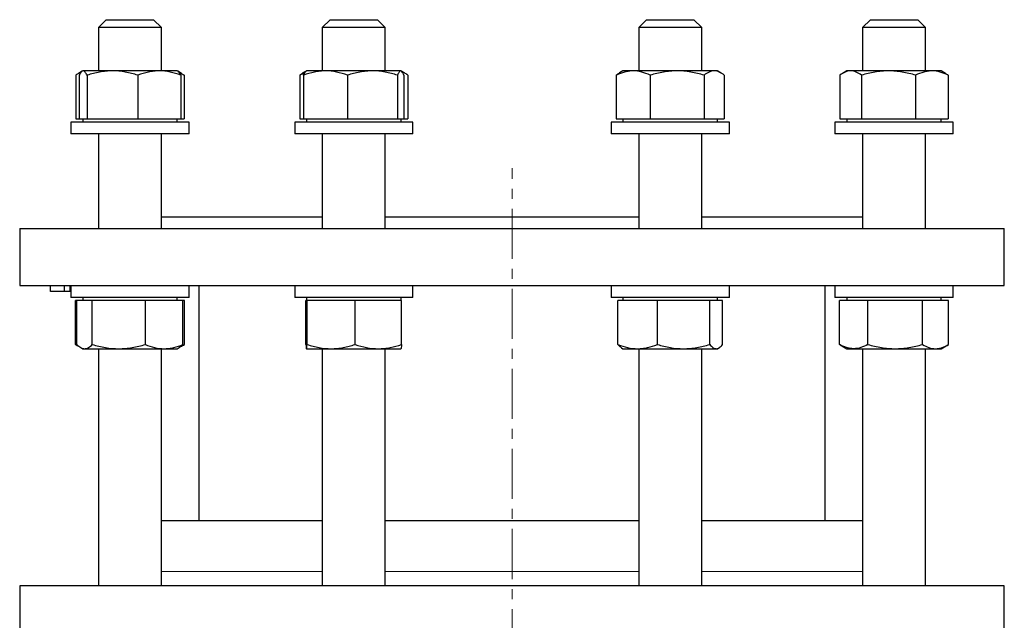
# Model space of a CAD drawing. Header units: millimetres. Extents: x 49 to 737, y 48 to 732.
# Tile 2 of 5: x 59 to 309, y 220 to 373. Entities that reach past the tile are written whole.
import ezdxf

# ---------------------------------------------------------------- set-up
doc = ezdxf.new("R2010")
doc.units = ezdxf.units.MM
doc.linetypes.add('CENTERX2', pattern=[20.32, 12.7, -2.54, 2.54, -2.54])
doc.layers.add('FORMAT', color=7, linetype='Continuous')

msp = doc.modelspace()

# ---------------------------------------------------------------- linework, layer by layer
at = {"color": 7, "linetype": 'Continuous', "lineweight": 25}
for p, q in [((81.17, 372.79), (79.17, 370.79)), ((81.17, 372.79), (88.17, 372.79)), ((88.17, 372.79), (93.17, 372.79)), ((95.17, 370.79), (93.17, 372.79)), ((138, 372.79), (136, 370.79)), ((138, 372.79), (148.89, 372.79)), ((148.89, 372.79), (150, 372.79)), ((152, 370.79), (150, 372.79)), ((218.36, 372.79), (216.36, 370.79)), ((218.36, 372.79), (230.36, 372.79)), ((232.36, 370.79), (230.36, 372.79)), ((275.18, 372.79), (273.18, 370.79)), ((275.18, 372.79), (287.18, 372.79)), ((289.18, 370.79), (287.18, 372.79)), ((79.17, 370.79), (79.17, 359.79)), ((88.5, 370.79), (79.17, 370.79)), ((95.17, 370.79), (88.5, 370.79)), ((95.17, 359.79), (95.17, 370.79)), ((136, 370.79), (136, 359.79)), ((150.52, 370.79), (136, 370.79)), ((152, 370.79), (150.52, 370.79)), ((152, 359.79), (152, 370.79)), ((216.36, 370.79), (216.36, 359.79)), ((232.36, 370.79), (216.36, 370.79)), ((232.36, 359.79), (232.36, 370.79)), ((273.18, 370.79), (273.18, 359.79)), ((289.18, 370.79), (273.18, 370.79)), ((289.18, 359.79), (289.18, 370.79)), ((73.41, 358.71), (73.41, 347.59)), ((75.03, 359.71), (74.1, 359.17)), ((74.29, 358.71), (74.29, 347.59)), ((75.17, 359.79), (75.04, 359.71)), ((75.3, 359.79), (75.17, 359.79)), ((82.74, 359.79), (75.3, 359.79)), ((76.3, 358.71), (76.3, 347.59)), ((94.61, 359.79), (82.74, 359.79)), ((89.18, 358.71), (89.18, 347.59)), ((99.17, 359.79), (94.61, 359.79)), ((99.3, 359.71), (99.17, 359.79)), ((100.24, 359.17), (99.3, 359.71)), ((100.05, 358.71), (100.05, 347.59)), ((100.93, 358.71), (100.93, 347.59)), ((130.29, 358.71), (130.29, 347.59)), ((131.91, 359.74), (131.08, 359.26)), ((131.27, 358.71), (131.27, 347.59)), ((132, 359.79), (131.91, 359.74)), ((136.83, 359.79), (132, 359.79)), ((148.75, 359.79), (136.83, 359.79)), ((142.39, 358.71), (142.39, 347.59)), ((155.91, 359.79), (148.75, 359.79)), ((155.11, 358.71), (155.11, 347.59)), ((156, 359.79), (155.91, 359.79)), ((156.08, 359.74), (156, 359.79)), ((156.91, 359.26), (156.1, 359.72)), ((156.72, 358.71), (156.72, 347.59)), ((157.71, 358.71), (157.71, 347.59)), ((210.65, 358.71), (210.65, 347.59)), ((212.36, 359.79), (211.45, 359.26)), ((214.95, 359.79), (212.36, 359.79)), ((226.1, 359.79), (214.95, 359.79)), ((219.24, 358.71), (219.24, 347.59)), ((235.51, 359.79), (226.1, 359.79)), ((232.95, 358.71), (232.95, 347.59)), ((236.36, 359.79), (235.51, 359.79)), ((237.27, 359.26), (236.36, 359.79)), ((238.07, 358.71), (238.07, 347.59)), ((267.42, 358.71), (267.42, 347.59)), ((269.18, 359.79), (268.11, 359.17)), ((270.17, 359.79), (269.18, 359.79)), ((279.79, 359.79), (270.17, 359.79)), ((272.91, 358.71), (272.91, 347.59)), ((290.81, 359.79), (279.79, 359.79)), ((286.67, 358.71), (286.67, 347.59)), ((293.18, 359.79), (290.81, 359.79)), ((294.26, 359.17), (293.18, 359.79)), ((294.95, 358.71), (294.95, 347.59)), ((73.41, 347.59), (74.29, 347.59)), ((74.29, 347.59), (75.3, 347.59)), ((75.17, 347.59), (75.17, 346.79)), ((75.3, 347.59), (76.3, 347.59)), ((76.3, 347.59), (82.74, 347.59)), ((82.74, 347.59), (89.18, 347.59)), ((89.18, 347.59), (94.61, 347.59)), ((94.61, 347.59), (100.05, 347.59)), ((99.17, 346.79), (99.17, 347.59)), ((100.05, 347.59), (100.93, 347.59)), ((130.29, 347.59), (131.27, 347.59)), ((131.27, 347.59), (136.83, 347.59)), ((132, 347.59), (132, 346.79)), ((136.83, 347.59), (142.39, 347.59)), ((142.39, 347.59), (148.75, 347.59)), ((148.75, 347.59), (155.11, 347.59)), ((155.11, 347.59), (155.91, 347.59)), ((155.91, 347.59), (156.72, 347.59)), ((156, 346.79), (156, 347.59)), ((156.72, 347.59), (157.71, 347.59)), ((210.65, 347.59), (214.95, 347.59)), ((212.36, 347.59), (212.36, 346.79)), ((214.95, 347.59), (219.24, 347.59)), ((219.24, 347.59), (226.1, 347.59)), ((226.1, 347.59), (232.95, 347.59)), ((232.95, 347.59), (235.51, 347.59)), ((235.51, 347.59), (238.07, 347.59)), ((236.36, 346.79), (236.36, 347.59)), ((267.42, 347.59), (270.17, 347.59)), ((269.18, 347.59), (269.18, 346.79)), ((270.17, 347.59), (272.91, 347.59)), ((272.91, 347.59), (279.79, 347.59)), ((279.79, 347.59), (286.67, 347.59)), ((286.67, 347.59), (290.81, 347.59)), ((290.81, 347.59), (294.95, 347.59)), ((293.18, 346.79), (293.18, 347.59)), ((72.17, 346.79), (72.17, 343.79)), ((102.17, 346.79), (72.17, 346.79)), ((102.17, 343.79), (102.17, 346.79)), ((129, 346.79), (129, 343.79)), ((159, 346.79), (129, 346.79)), ((159, 343.79), (159, 346.79)), ((209.36, 346.79), (209.36, 343.79)), ((239.36, 346.79), (209.36, 346.79)), ((239.36, 343.79), (239.36, 346.79)), ((266.18, 346.79), (266.18, 343.79)), ((296.18, 346.79), (266.18, 346.79)), ((296.18, 343.79), (296.18, 346.79)), ((102.17, 343.79), (72.17, 343.79)), ((79.17, 343.79), (79.17, 319.79)), ((95.17, 319.79), (95.17, 343.79)), ((159, 343.79), (129, 343.79)), ((136, 343.79), (136, 319.79)), ((152, 319.79), (152, 343.79)), ((239.36, 343.79), (209.36, 343.79)), ((216.36, 343.79), (216.36, 319.79)), ((232.36, 319.79), (232.36, 343.79)), ((296.18, 343.79), (266.18, 343.79)), ((273.18, 343.79), (273.18, 319.79)), ((289.18, 319.79), (289.18, 343.79)), ((95.17, 322.79), (136, 322.79)), ((152, 322.79), (216.36, 322.79)), ((232.36, 322.79), (273.18, 322.79)), ((59.18, 319.79), (59.18, 305.29)), ((59.18, 319.79), (309.18, 319.79)), ((309.18, 305.29), (309.18, 319.79)), ((59.18, 305.29), (309.18, 305.29)), ((67.03, 303.79), (67.03, 305.29)), ((70.59, 303.79), (70.59, 305.29)), ((71.96, 303.79), (71.96, 305.29)), ((72.17, 305.29), (72.17, 302.29)), ((102.17, 302.29), (102.17, 305.29)), ((104.68, 305.29), (104.68, 245.62)), ((129, 305.29), (129, 302.29)), ((159, 302.29), (159, 305.29)), ((209.36, 305.29), (209.36, 302.29)), ((239.36, 302.29), (239.36, 305.29)), ((263.68, 245.62), (263.68, 305.29)), ((266.18, 305.29), (266.18, 302.29)), ((296.18, 302.29), (296.18, 305.29)), ((70.59, 303.79), (67.03, 303.79)), ((71.96, 303.79), (70.59, 303.79)), ((72.17, 303.79), (71.96, 303.79)), ((102.17, 302.29), (72.17, 302.29)), ((73.32, 290.36), (73.32, 301.49)), ((73.7, 301.49), (73.32, 301.49)), ((73.7, 290.36), (73.7, 301.49)), ((75.66, 301.49), (73.7, 301.49)), ((75.17, 302.29), (75.17, 301.49)), ((77.61, 301.49), (75.66, 301.49)), ((77.61, 290.36), (77.61, 301.49)), ((84.34, 301.49), (77.61, 301.49)), ((91.08, 301.49), (84.34, 301.49)), ((91.08, 290.36), (91.08, 301.49)), ((95.86, 301.49), (91.08, 301.49)), ((100.64, 301.49), (95.86, 301.49)), ((99.17, 301.49), (99.17, 302.29)), ((100.64, 290.36), (100.64, 301.49)), ((101.02, 301.49), (100.64, 301.49)), ((101.02, 290.36), (101.02, 301.49)), ((159, 302.29), (129, 302.29)), ((131.83, 290.36), (131.83, 301.49)), ((132, 301.49), (131.83, 301.49)), ((132, 302.29), (132, 301.49)), ((132.17, 301.49), (132, 301.49)), ((132.17, 290.36), (132.17, 301.49)), ((138.25, 301.49), (132.17, 301.49)), ((144.33, 301.49), (138.25, 301.49)), ((144.33, 290.36), (144.33, 301.49)), ((150.24, 301.49), (144.33, 301.49)), ((156.16, 301.49), (150.24, 301.49)), ((156, 301.49), (156, 302.29)), ((156.16, 290.36), (156.16, 301.49)), ((239.36, 302.29), (209.36, 302.29)), ((211.07, 290.36), (211.07, 301.49)), ((216.08, 301.49), (211.07, 301.49)), ((212.36, 302.29), (212.36, 301.49)), ((221.1, 301.49), (216.08, 301.49)), ((221.1, 290.36), (221.1, 301.49)), ((227.74, 301.49), (221.1, 301.49)), ((234.39, 301.49), (227.74, 301.49)), ((234.39, 290.36), (234.39, 301.49)), ((236.02, 301.49), (234.39, 301.49)), ((237.65, 301.49), (236.02, 301.49)), ((236.36, 301.49), (236.36, 302.29)), ((237.65, 290.36), (237.65, 301.49)), ((296.18, 302.29), (266.18, 302.29)), ((267.33, 290.36), (267.33, 301.49)), ((270.94, 301.49), (267.33, 301.49)), ((269.18, 302.29), (269.18, 301.49)), ((274.55, 301.49), (270.94, 301.49)), ((274.55, 290.36), (274.55, 301.49)), ((281.47, 301.49), (274.55, 301.49)), ((288.4, 301.49), (281.47, 301.49)), ((288.4, 290.36), (288.4, 301.49)), ((291.72, 301.49), (288.4, 301.49)), ((295.04, 301.49), (291.72, 301.49)), ((293.18, 301.49), (293.18, 302.29)), ((295.04, 290.36), (295.04, 301.49)), ((73.5, 290.25), (73.32, 290.36)), ((73.5, 290.25), (74.66, 289.58)), ((99.68, 289.58), (100.84, 290.25)), ((267.51, 290.25), (267.33, 290.36)), ((267.51, 290.25), (269.18, 289.29)), ((293.18, 289.29), (294.86, 290.25)), ((74.66, 289.58), (75.17, 289.29)), ((75.17, 289.29), (75.66, 289.29)), ((75.66, 289.29), (84.34, 289.29)), ((79.17, 289.29), (79.17, 229.12)), ((84.34, 289.29), (95.86, 289.29)), ((95.17, 229.12), (95.17, 289.29)), ((95.86, 289.29), (99.17, 289.29)), ((99.17, 289.29), (99.68, 289.58)), ((132, 289.29), (138.25, 289.29)), ((136, 289.29), (136, 229.12)), ((138.25, 289.29), (150.24, 289.29)), ((150.24, 289.29), (155.99, 289.29)), ((152, 229.12), (152, 289.29)), ((212.01, 289.49), (212.36, 289.29)), ((212.36, 289.29), (216.08, 289.29)), ((216.08, 289.29), (227.74, 289.29)), ((216.36, 289.29), (216.36, 229.12)), ((227.74, 289.29), (236.02, 289.29)), ((232.36, 229.12), (232.36, 289.29)), ((236.02, 289.29), (236.36, 289.29)), ((236.36, 289.29), (236.71, 289.49)), ((269.18, 289.29), (270.94, 289.29)), ((270.94, 289.29), (281.47, 289.29)), ((273.18, 289.29), (273.18, 229.12)), ((281.47, 289.29), (291.72, 289.29)), ((289.18, 229.12), (289.18, 289.29)), ((291.72, 289.29), (293.18, 289.29)), ((136, 245.62), (95.17, 245.62)), ((216.36, 245.62), (152, 245.62)), ((273.18, 245.62), (232.36, 245.62)), ((59.18, 229.12), (59.18, 217.12)), ((309.18, 229.12), (59.18, 229.12)), ((309.18, 217.12), (309.18, 229.12))]:
    msp.add_line(p, q, dxfattribs=at)
at = {"color": 8, "linetype": 'Continuous', "lineweight": 18}
for p, q in [((95.17, 232.77), (136, 232.77)), ((152, 232.77), (216.36, 232.77)), ((232.36, 232.77), (273.18, 232.77))]:
    msp.add_line(p, q, dxfattribs=at)
at = {"color": 7, "linetype": 'Continuous', "lineweight": 25}
for points, knots in [([(74.8, 359.51), (74.76, 359.49), (74.58, 359.43), (74.25, 359.26), (73.83, 359.01), (73.55, 358.81), (73.41, 358.71)], [0, 0, 0, 0, 0.087615, 0.391677, 0.695877, 1, 1, 1, 1]), ([(75.3, 359.79), (75.21, 359.79), (75.13, 359.76), (74.96, 359.66), (74.87, 359.59), (74.62, 359.31), (74.46, 359.04), (74.29, 358.71)], [0, 0, 0, 0, 0.25, 0.25, 0.5, 0.5, 1, 1, 1, 1]), ([(76.3, 358.71), (76.14, 359.04), (75.97, 359.31), (75.63, 359.69), (75.47, 359.79), (75.3, 359.79)], [0, 0, 0, 0, 0.5, 0.5, 1, 1, 1, 1]), ([(82.74, 359.79), (82.19, 359.79), (81.64, 359.76), (80.56, 359.66), (80.02, 359.59), (78.41, 359.31), (77.35, 359.04), (76.3, 358.71)], [0, 0, 0, 0, 0.25, 0.25, 0.5, 0.5, 1, 1, 1, 1]), ([(89.18, 358.71), (88.12, 359.04), (87.06, 359.31), (84.92, 359.68), (83.84, 359.79), (82.74, 359.79)], [0, 0, 0, 0, 0.5, 0.5, 1, 1, 1, 1]), ([(94.61, 359.79), (94.15, 359.79), (93.69, 359.76), (92.77, 359.66), (92.32, 359.59), (90.96, 359.31), (90.06, 359.04), (89.18, 358.71)], [0, 0, 0, 0, 0.25, 0.25, 0.5, 0.5, 1, 1, 1, 1]), ([(100.05, 358.71), (99.16, 359.04), (98.26, 359.31), (96.45, 359.68), (95.54, 359.79), (94.61, 359.79)], [0, 0, 0, 0, 0.5, 0.5, 1, 1, 1, 1]), ([(99.3, 359.7), (99.34, 359.68), (99.44, 359.62), (99.61, 359.44), (99.77, 359.21), (99.92, 358.96), (100.01, 358.8), (100.05, 358.71)], [0, 0, 0, 0, 0.158372, 0.407677, 0.657009, 0.828434, 1, 1, 1, 1]), ([(100.93, 358.71), (100.69, 358.83), (100.3, 359.01), (99.91, 359.16), (99.77, 359.21)], [0, 0, 0, 0, 0.635837, 1, 1, 1, 1]), ([(100.24, 359.16), (100.33, 359.11), (100.56, 358.98), (100.79, 358.81), (100.93, 358.71)], [0, 0, 0, 0, 0.3922356, 1, 1, 1, 1]), ([(130.29, 358.71), (130.42, 358.82), (130.69, 359.02), (130.95, 359.18), (131.08, 359.26)], [0, 0, 0, 0, 0.521308, 1, 1, 1, 1]), ([(131.5, 359.21), (131.31, 359.14), (130.91, 359), (130.5, 358.81), (130.29, 358.71)], [0, 0, 0, 0, 0.456018, 1, 1, 1, 1]), ([(136.83, 359.79), (136.36, 359.79), (135.89, 359.76), (134.94, 359.66), (134.47, 359.59), (133.08, 359.31), (132.17, 359.04), (131.27, 358.71)], [0, 0, 0, 0, 0.25, 0.25, 0.5, 0.5, 1, 1, 1, 1]), ([(131.27, 358.71), (131.32, 358.82), (131.4, 359.03), (131.53, 359.29), (131.67, 359.5), (131.79, 359.66), (131.88, 359.71), (131.91, 359.73)], [0, 0, 0, 0, 0.20631, 0.412678, 0.618939, 0.829096, 1, 1, 1, 1]), ([(142.39, 358.71), (141.48, 359.04), (140.56, 359.31), (138.7, 359.69), (137.77, 359.79), (136.83, 359.79)], [0, 0, 0, 0, 0.5, 0.5, 1, 1, 1, 1]), ([(148.75, 359.79), (148.21, 359.79), (147.67, 359.76), (146.59, 359.66), (146.06, 359.59), (144.47, 359.31), (143.42, 359.04), (142.39, 358.71)], [0, 0, 0, 0, 0.25, 0.25, 0.5, 0.5, 1, 1, 1, 1]), ([(155.11, 358.71), (154.07, 359.04), (153.02, 359.31), (150.9, 359.68), (149.83, 359.79), (148.75, 359.79)], [0, 0, 0, 0, 0.5, 0.5, 1, 1, 1, 1]), ([(155.91, 359.79), (155.85, 359.79), (155.78, 359.76), (155.64, 359.66), (155.57, 359.59), (155.37, 359.31), (155.24, 359.04), (155.11, 358.71)], [0, 0, 0, 0, 0.25, 0.25, 0.5, 0.5, 1, 1, 1, 1]), ([(156.72, 358.71), (156.59, 359.04), (156.45, 359.31), (156.19, 359.68), (156.05, 359.79), (155.91, 359.79)], [0, 0, 0, 0, 0.5, 0.5, 1, 1, 1, 1]), ([(157.71, 358.71), (157.57, 358.82), (157.29, 359.03), (156.87, 359.28), (156.53, 359.47), (156.33, 359.54), (156.27, 359.56)], [0, 0, 0, 0, 0.29085, 0.581783, 0.872564, 1, 1, 1, 1]), ([(214.95, 359.79), (214.58, 359.79), (214.21, 359.76), (213.49, 359.66), (213.13, 359.59), (212.06, 359.31), (211.35, 359.04), (210.65, 358.71)], [0, 0, 0, 0, 0.25, 0.25, 0.5, 0.5, 1, 1, 1, 1]), ([(210.65, 358.71), (210.79, 358.82), (211.05, 359.02), (211.32, 359.18), (211.45, 359.26)], [0, 0, 0, 0, 0.521308, 1, 1, 1, 1]), ([(219.24, 358.71), (218.54, 359.04), (217.83, 359.31), (216.4, 359.68), (215.68, 359.79), (214.95, 359.79)], [0, 0, 0, 0, 0.5, 0.5, 1, 1, 1, 1]), ([(226.1, 359.79), (225.52, 359.79), (224.94, 359.76), (223.77, 359.66), (223.19, 359.59), (221.47, 359.31), (220.35, 359.04), (219.24, 358.71)], [0, 0, 0, 0, 0.25, 0.25, 0.5, 0.5, 1, 1, 1, 1]), ([(232.95, 358.71), (231.84, 359.04), (230.7, 359.31), (228.41, 359.69), (227.26, 359.79), (226.1, 359.79)], [0, 0, 0, 0, 0.5, 0.5, 1, 1, 1, 1]), ([(235.51, 359.79), (235.29, 359.79), (235.08, 359.76), (234.64, 359.66), (234.43, 359.59), (233.79, 359.31), (233.37, 359.04), (232.95, 358.71)], [0, 0, 0, 0, 0.25, 0.25, 0.5, 0.5, 1, 1, 1, 1]), ([(238.07, 358.71), (237.65, 359.04), (237.23, 359.31), (236.38, 359.68), (235.95, 359.79), (235.51, 359.79)], [0, 0, 0, 0, 0.5, 0.5, 1, 1, 1, 1]), ([(270.17, 359.79), (269.93, 359.79), (269.7, 359.76), (269.24, 359.66), (269.01, 359.59), (268.32, 359.31), (267.87, 359.04), (267.42, 358.71)], [0, 0, 0, 0, 0.25, 0.25, 0.5, 0.5, 1, 1, 1, 1]), ([(272.91, 358.71), (272.46, 359.04), (272.01, 359.31), (271.1, 359.68), (270.63, 359.79), (270.17, 359.79)], [0, 0, 0, 0, 0.5, 0.5, 1, 1, 1, 1]), ([(279.79, 359.79), (279.21, 359.79), (278.62, 359.76), (277.46, 359.66), (276.88, 359.59), (275.16, 359.31), (274.03, 359.04), (272.91, 358.71)], [0, 0, 0, 0, 0.25, 0.25, 0.5, 0.5, 1, 1, 1, 1]), ([(286.67, 358.71), (285.55, 359.04), (284.41, 359.31), (282.12, 359.68), (280.96, 359.79), (279.79, 359.79)], [0, 0, 0, 0, 0.5, 0.5, 1, 1, 1, 1]), ([(290.81, 359.79), (290.46, 359.79), (290.11, 359.76), (289.41, 359.66), (289.06, 359.59), (288.02, 359.31), (287.34, 359.04), (286.67, 358.71)], [0, 0, 0, 0, 0.25, 0.25, 0.5, 0.5, 1, 1, 1, 1]), ([(294.95, 358.71), (294.27, 359.04), (293.59, 359.31), (292.2, 359.69), (291.51, 359.79), (290.81, 359.79)], [0, 0, 0, 0, 0.5, 0.5, 1, 1, 1, 1]), ([(294.25, 359.16), (294.34, 359.11), (294.58, 358.98), (294.81, 358.81), (294.95, 358.71)], [0, 0, 0, 0, 0.392236, 1, 1, 1, 1]), ([(73.32, 290.36), (73.47, 290.28), (73.75, 290.12), (74.04, 289.99), (74.17, 289.93)], [0, 0, 0, 0, 0.534274, 1, 1, 1, 1]), ([(73.7, 290.36), (74.02, 290.03), (74.34, 289.76), (75, 289.39), (75.32, 289.29), (75.66, 289.29)], [0, 0, 0, 0, 0.5, 0.5, 1, 1, 1, 1]), ([(75.66, 289.29), (75.82, 289.29), (75.99, 289.31), (76.32, 289.41), (76.48, 289.48), (76.97, 289.76), (77.29, 290.03), (77.61, 290.36)], [0, 0, 0, 0, 0.25, 0.25, 0.5, 0.5, 1, 1, 1, 1]), ([(77.61, 290.36), (78.71, 290.03), (79.83, 289.76), (82.08, 289.39), (83.21, 289.29), (84.34, 289.29)], [0, 0, 0, 0, 0.5, 0.5, 1, 1, 1, 1]), ([(84.34, 289.29), (84.91, 289.29), (85.48, 289.31), (86.63, 289.41), (87.2, 289.48), (88.89, 289.77), (89.99, 290.03), (91.08, 290.36)], [0, 0, 0, 0, 0.25, 0.25, 0.5, 0.5, 1, 1, 1, 1]), ([(91.08, 290.36), (91.86, 290.03), (92.65, 289.76), (94.24, 289.39), (95.04, 289.29), (95.86, 289.29)], [0, 0, 0, 0, 0.5, 0.5, 1, 1, 1, 1]), ([(95.86, 289.29), (96.26, 289.29), (96.67, 289.31), (97.48, 289.41), (97.88, 289.48), (99.07, 289.76), (99.86, 290.03), (100.64, 290.36)], [0, 0, 0, 0, 0.25, 0.25, 0.5, 0.5, 1, 1, 1, 1]), ([(100.64, 290.36), (100.53, 290.25), (100.32, 290.04), (100, 289.79), (99.79, 289.63), (99.68, 289.58), (99.68, 289.58)], [0, 0, 0, 0, 0.3327193, 0.6655329, 0.998173, 1, 1, 1, 1]), ([(100.08, 289.86), (100.22, 289.93), (100.54, 290.07), (100.85, 290.26), (101.02, 290.36)], [0, 0, 0, 0, 0.458525, 1, 1, 1, 1]), ([(131.83, 290.36), (131.86, 290.03), (131.89, 289.76), (131.94, 289.39), (131.97, 289.29), (132, 289.29)], [0, 0, 0, 0, 0.5, 0.5, 1, 1, 1, 1]), ([(132, 289.29), (132.01, 289.29), (132.03, 289.31), (132.06, 289.41), (132.07, 289.48), (132.11, 289.76), (132.14, 290.03), (132.17, 290.36)], [0, 0, 0, 0, 0.25, 0.25, 0.5, 0.5, 1, 1, 1, 1]), ([(132.17, 290.36), (133.16, 290.03), (134.16, 289.76), (136.19, 289.39), (137.21, 289.29), (138.25, 289.29)], [0, 0, 0, 0, 0.5, 0.5, 1, 1, 1, 1]), ([(138.25, 289.29), (138.76, 289.29), (139.28, 289.31), (140.31, 289.41), (140.82, 289.48), (142.34, 289.76), (143.34, 290.03), (144.33, 290.36)], [0, 0, 0, 0, 0.25, 0.25, 0.5, 0.5, 1, 1, 1, 1]), ([(144.33, 290.36), (145.29, 290.03), (146.28, 289.76), (148.25, 289.39), (149.24, 289.29), (150.24, 289.29)], [0, 0, 0, 0, 0.5, 0.5, 1, 1, 1, 1]), ([(150.24, 289.29), (150.74, 289.29), (151.25, 289.31), (152.25, 289.41), (152.75, 289.48), (154.23, 289.77), (155.2, 290.03), (156.16, 290.36)], [0, 0, 0, 0, 0.25, 0.25, 0.5, 0.5, 1, 1, 1, 1]), ([(156.16, 290.36), (156.13, 290.03), (156.1, 289.76), (156.05, 289.39), (156.02, 289.29), (155.99, 289.29)], [0, 0, 0, 0, 0.5, 0.5, 1, 1, 1, 1]), ([(211.07, 290.36), (211.89, 290.03), (212.71, 289.76), (214.38, 289.39), (215.23, 289.29), (216.08, 289.29)], [0, 0, 0, 0, 0.5, 0.5, 1, 1, 1, 1]), ([(212.01, 289.49), (211.93, 289.54), (211.76, 289.65), (211.51, 289.87), (211.27, 290.11), (211.13, 290.28), (211.07, 290.36)], [0, 0, 0, 0, 0.241171, 0.560592, 0.780206, 1, 1, 1, 1]), ([(216.08, 289.29), (216.51, 289.29), (216.93, 289.31), (217.78, 289.41), (218.2, 289.48), (219.45, 289.76), (220.28, 290.03), (221.1, 290.36)], [0, 0, 0, 0, 0.25, 0.25, 0.5, 0.5, 1, 1, 1, 1]), ([(221.1, 290.36), (222.18, 290.03), (223.28, 289.76), (225.49, 289.39), (226.61, 289.29), (227.74, 289.29)], [0, 0, 0, 0, 0.5, 0.5, 1, 1, 1, 1]), ([(227.74, 289.29), (228.31, 289.29), (228.87, 289.31), (230, 289.41), (230.55, 289.48), (232.21, 289.76), (233.31, 290.03), (234.39, 290.36)], [0, 0, 0, 0, 0.25, 0.25, 0.5, 0.5, 1, 1, 1, 1]), ([(234.39, 290.36), (234.66, 290.03), (234.93, 289.76), (235.47, 289.39), (235.75, 289.29), (236.02, 289.29)], [0, 0, 0, 0, 0.5, 0.5, 1, 1, 1, 1]), ([(236.02, 289.29), (236.16, 289.29), (236.3, 289.31), (236.58, 289.41), (236.71, 289.48), (237.12, 289.77), (237.39, 290.03), (237.65, 290.36)], [0, 0, 0, 0, 0.25, 0.25, 0.5, 0.5, 1, 1, 1, 1]), ([(270.94, 289.29), (270.64, 289.29), (270.33, 289.31), (269.72, 289.41), (269.41, 289.48), (268.51, 289.77), (267.92, 290.03), (267.33, 290.36)], [0, 0, 0, 0, 0.25, 0.25, 0.5, 0.5, 1, 1, 1, 1]), ([(274.55, 290.36), (273.96, 290.03), (273.36, 289.76), (272.16, 289.39), (271.55, 289.29), (270.94, 289.29)], [0, 0, 0, 0, 0.5, 0.5, 1, 1, 1, 1]), ([(274.55, 290.36), (275.68, 290.03), (276.82, 289.76), (279.13, 289.39), (280.29, 289.29), (281.47, 289.29)], [0, 0, 0, 0, 0.5, 0.5, 1, 1, 1, 1]), ([(281.47, 289.29), (282.06, 289.29), (282.65, 289.31), (283.82, 289.41), (284.4, 289.48), (286.13, 289.76), (287.27, 290.03), (288.4, 290.36)], [0, 0, 0, 0, 0.25, 0.25, 0.5, 0.5, 1, 1, 1, 1]), ([(288.4, 290.36), (288.94, 290.03), (289.49, 289.76), (290.6, 289.39), (291.15, 289.29), (291.72, 289.29)], [0, 0, 0, 0, 0.5, 0.5, 1, 1, 1, 1]), ([(291.72, 289.29), (292, 289.29), (292.28, 289.31), (292.84, 289.41), (293.12, 289.48), (293.95, 289.76), (294.5, 290.03), (295.04, 290.36)], [0, 0, 0, 0, 0.25, 0.25, 0.5, 0.5, 1, 1, 1, 1])]:
    msp.add_open_spline(points, degree=3, knots=knots, dxfattribs=at)
at = {"layer": 'FORMAT', "linetype": 'CENTERX2', "lineweight": 18}
msp.add_line((184.18, 88.6), (184.18, 335.12), dxfattribs=at)

doc.saveas('drawing.dxf')
